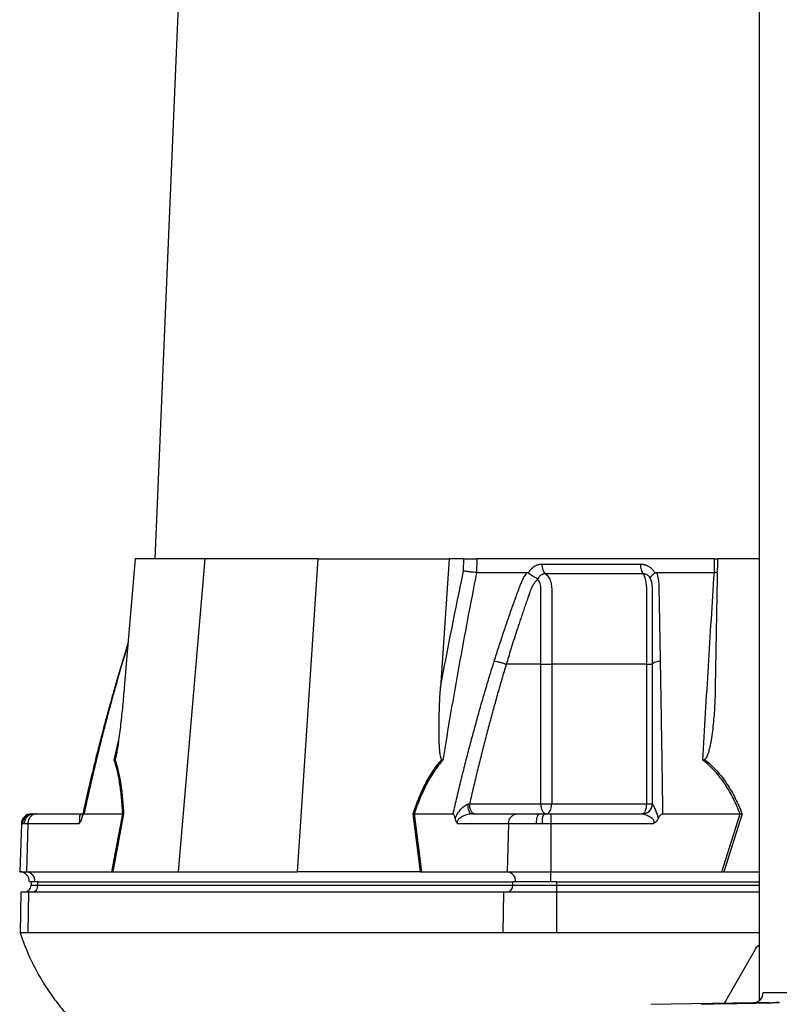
# Model space of a CAD drawing. Header units: millimetres. Extents: x 2377 to 3568, y 1016 to 5019.
# Tile 8 of 15: x 2377 to 2824, y 1859 to 2438. Entities that reach past the tile are written whole.
import ezdxf

# ---------------------------------------------------------------- set-up
doc = ezdxf.new("R2010")
doc.units = ezdxf.units.MM
doc.header["$LTSCALE"] = 2

msp = doc.modelspace()

# ---------------------------------------------------------------- linework, layer by layer
at = {"color": 7, "linetype": 'Continuous', "lineweight": 25}
for p, q in [((2528.3, 3827.47), (2456.45, 2120.71)), ((2812.16, 2951.42), (2812.16, 1860.88)), ((2444.8, 2120.71), (2438.42, 2045.12)), ((2485.77, 2120.71), (2444.8, 2120.71)), ((2485.77, 2120.71), (2470.22, 1936.71)), ((2552.45, 2120.71), (2485.77, 2120.71)), ((2552.45, 2120.71), (2540.12, 1936.71)), ((2552.45, 2120.71), (2629.65, 2120.71)), ((2629.65, 2120.71), (2624.58, 2045.12)), ((2638.36, 2120.71), (2629.65, 2120.71)), ((2638.18, 2113.61), (2638.36, 2120.71)), ((2645.99, 2120.71), (2645.79, 2112.71)), ((2785.85, 2120.71), (2645.99, 2120.71)), ((2785.79, 2112.71), (2785.85, 2120.71)), ((2785.85, 2120.71), (2787.27, 2120.71)), ((2787.62, 2120.71), (2786.3, 2045.12)), ((2812.16, 2120.71), (2787.62, 2120.71)), ((2676.27, 2112.44), (2676.42, 2112.71)), ((2750.6, 2112.71), (2750.75, 2112.44)), ((2787.48, 2112.82), (2785.79, 2112.71)), ((2440.6, 2070.98), (2437.31, 2060.42)), ((2683.69, 2058.71), (2663.25, 2058.71)), ((2683.69, 1976.71), (2683.69, 2058.71)), ((2690.01, 2058.71), (2690.01, 1976.71)), ((2745.94, 1976.71), (2745.94, 2058.71)), ((2641.66, 1976.71), (2683.69, 1976.71)), ((2683.69, 1976.71), (2690.01, 1976.71)), ((2690.01, 1976.71), (2745.94, 1976.71)), ((2745.94, 1976.71), (2749.28, 1976.71)), ((2383.85, 1970.71), (2384.38, 1970.71)), ((2384.38, 1970.71), (2385.19, 1970.71)), ((2385.19, 1970.71), (2386.91, 1970.71)), ((2386.91, 1970.71), (2413.84, 1970.71)), ((2414.75, 1970.71), (2437.53, 1970.71)), ((2431.17, 1936.71), (2437.55, 1970.71)), ((2438.04, 1970.76), (2431.66, 1936.71)), ((2612.79, 1936.71), (2608.47, 1970.76)), ((2609.13, 1970.71), (2613.45, 1936.71)), ((2609.15, 1970.71), (2631.93, 1970.71)), ((2642.87, 1970.71), (2669.81, 1970.71)), ((2669.81, 1970.71), (2682.64, 1970.71)), ((2682.64, 1970.71), (2685.48, 1970.71)), ((2685.48, 1970.71), (2689.56, 1970.71)), ((2689.56, 1970.71), (2689.56, 1964.92)), ((2689.56, 1970.71), (2743.43, 1970.71)), ((2755.28, 1970.71), (2800.85, 1970.71)), ((2790.18, 1936.71), (2800.87, 1970.71)), ((2802.03, 1970.76), (2791.33, 1936.71)), ((2377.85, 1964.92), (2376.87, 1936.71)), ((2379.54, 1964.92), (2378.52, 1964.92)), ((2381.71, 1964.92), (2379.54, 1964.92)), ((2381.71, 1964.92), (2380.86, 1936.71)), ((2411.78, 1964.92), (2381.71, 1964.92)), ((2664.62, 1964.92), (2634.55, 1964.92)), ((2664.62, 1964.92), (2663.76, 1936.71)), ((2680.82, 1964.92), (2664.62, 1964.92)), ((2684.41, 1964.92), (2680.82, 1964.92)), ((2689.56, 1964.92), (2684.41, 1964.92)), ((2749.69, 1964.92), (2689.56, 1964.92)), ((2689.56, 1964.92), (2689.56, 1936.71)), ((2376.87, 1936.71), (2380.86, 1936.71)), ((2380.86, 1936.71), (2431.17, 1936.71)), ((2431.87, 1936.71), (2470.22, 1936.71)), ((2470.22, 1936.71), (2540.12, 1936.71)), ((2612.39, 1936.71), (2540.12, 1936.71)), ((2613.45, 1936.71), (2663.76, 1936.71)), ((2663.76, 1936.71), (2689.56, 1936.71)), ((2689.56, 1930.71), (2689.56, 1936.71)), ((2689.56, 1936.71), (2790.18, 1936.71)), ((2791.94, 1936.71), (2812.16, 1936.71)), ((2385.88, 1930.71), (2382.66, 1930.71)), ((2383.59, 1930.71), (2383.59, 1928.71)), ((2387.61, 1930.71), (2385.88, 1930.71)), ((2387.61, 1930.71), (2667.05, 1930.71)), ((2387.61, 1928.71), (2387.61, 1930.71)), ((2667.05, 1928.71), (2667.05, 1930.71)), ((2668.78, 1930.71), (2667.05, 1930.71)), ((2689.56, 1930.71), (2668.78, 1930.71)), ((2693.03, 1930.71), (2689.56, 1930.71)), ((2693.03, 1928.71), (2693.03, 1930.71)), ((2377.48, 1924.71), (2377.06, 1900.69)), ((2382.32, 1924.71), (2377.48, 1924.71)), ((2381.96, 1900.71), (2382.32, 1924.71)), ((2661.76, 1924.71), (2382.32, 1924.71)), ((2387.61, 1928.71), (2667.05, 1928.71)), ((2661.4, 1900.71), (2661.76, 1924.71)), ((2693.03, 1924.71), (2661.76, 1924.71)), ((2667.05, 1928.71), (2693.03, 1928.71)), ((2693.03, 1924.71), (2693.03, 1928.71)), ((2693.03, 1900.71), (2693.03, 1924.71)), ((2812.16, 1924.71), (2693.03, 1924.71)), ((2661.4, 1900.71), (2381.96, 1900.71)), ((2812.16, 1900.71), (2693.03, 1900.71)), ((2791.66, 1859.31), (2809.87, 1891.18)), ((2814.46, 1865.71), (2814.46, 1865.61)), ((2814.46, 1865.71), (3130.46, 1865.71)), ((2808.57, 1859.61), (2748.36, 1858.56))]:
    msp.add_line(p, q, dxfattribs=at)
at = {"color": 8, "linetype": 'Continuous', "lineweight": 25}
for p, q in [((2440.52, 2070.05), (2437.58, 2060.63)), ((2437.35, 2060.41), (2437.58, 2060.63)), ((2432.46, 2002.23), (2435.17, 2014.46)), ((2378.52, 1964.92), (2377.85, 1964.92)), ((2693.03, 1930.71), (2812.16, 1930.71)), ((2383.59, 1928.71), (2387.61, 1928.71)), ((2693.03, 1928.71), (2812.16, 1928.71)), ((2814.46, 1865.61), (3130.46, 1865.61)), ((2818.27, 1859.61), (2808.57, 1859.61))]:
    msp.add_line(p, q, dxfattribs=at)
at = {"color": 7, "linetype": 'Continuous', "lineweight": 25, "flags": 128}
for points in [[(2642.87, 1970.71), (2642.46, 1970.82), (2642.07, 1971.14), (2641.7, 1971.67), (2641.38, 1972.38), (2641.11, 1973.25), (2640.9, 1974.25), (2640.77, 1975.33), (2640.71, 1976.47)], [(2686.69, 1970.71), (2686.1, 1970.83), (2685.54, 1971.17), (2685.02, 1971.72), (2684.56, 1972.47), (2684.19, 1973.38), (2683.91, 1974.41), (2683.74, 1975.54), (2683.69, 1976.71)], [(2686.69, 1970.71), (2687.33, 1970.83), (2687.96, 1971.17), (2688.53, 1971.72), (2689.04, 1972.47), (2689.45, 1973.38), (2689.76, 1974.41), (2689.95, 1975.54), (2690.01, 1976.71)], [(2743.28, 1970.71), (2743.8, 1970.83), (2744.3, 1971.17), (2744.76, 1971.72), (2745.16, 1972.47), (2745.49, 1973.38), (2745.74, 1974.41), (2745.89, 1975.54), (2745.94, 1976.71)], [(2682.64, 1970.71), (2682.29, 1970.6), (2681.95, 1970.27), (2681.64, 1969.74), (2681.37, 1969.03), (2681.14, 1968.15), (2680.97, 1967.15), (2680.86, 1966.06), (2680.82, 1964.92)]]:
    msp.add_lwpolyline(points, dxfattribs=at)
at = {"color": 7, "linetype": 'Continuous', "lineweight": 25}
for centre, radius, start, end in [((2743.4, 1976.67), 5.96, 270.32761, 358.02906), ((2383.85, 1964.71), 6, 90, 178), ((2384.44, 1964.78), 5.93, 90.64437, 178.69044), ((2385.36, 1964.89), 5.82, 91.70062, 179.75597), ((2693.22, 1966.28), 8.92, 150.22831, 188.78981), ((2376.66, 1930.71), 6, 0, 88), ((2380.21, 1931.07), 5.68, 356.3893, 83.42293), ((2663.11, 1931.07), 5.68, 356.3893, 83.42293), ((2379.59, 1928.71), 4, 270, 0), ((2383.85, 1928.46), 3.76, 274.40195, 3.81126), ((2663.29, 1928.46), 3.76, 274.40195, 3.81126), ((2808.46, 1865.61), 6, 271, 0)]:
    msp.add_arc(centre, radius, start, end, dxfattribs=at)
for centre, major_axis, ratio, start_param, end_param in [((2430.34, 1930.71), (11.84, 1.04), 0.499165, 1.397246, 1.415452), ((2613.92, 1930.71), (22.2, -0.45), 0.269565, 1.627237, 1.645443), ((2788.87, 1930.71), (34.03, 0.56), 0.175535, 1.477584, 1.49579)]:
    msp.add_ellipse(centre, major_axis=major_axis, ratio=ratio, start_param=start_param, end_param=end_param, dxfattribs=at)
for points, knots in [([(2638.36, 2120.71), (2638.89, 2120.71), (2639.49, 2120.71), (2640.79, 2120.71), (2641.47, 2120.71), (2642.51, 2120.71), (2642.86, 2120.71), (2643.53, 2120.71), (2643.87, 2120.71), (2644.85, 2120.71), (2645.45, 2120.71), (2645.99, 2120.71)], [0, 0, 0, 0, 0.25, 0.25, 0.5, 0.5, 0.625, 0.625, 0.75, 0.75, 1, 1, 1, 1]), ([(2676.42, 2112.71), (2676.5, 2112.84), (2676.65, 2113.11), (2676.9, 2113.5), (2677.16, 2113.86), (2677.44, 2114.22), (2677.72, 2114.56), (2678.02, 2114.88), (2678.32, 2115.18), (2678.64, 2115.47), (2678.97, 2115.75), (2679.31, 2116), (2679.67, 2116.25), (2680.03, 2116.47), (2680.52, 2116.75), (2681.14, 2117.04), (2681.9, 2117.32), (2682.68, 2117.51), (2683.47, 2117.63), (2684, 2117.65), (2684.27, 2117.65)], [0, 0, 0, 0, 0.0442489, 0.088103, 0.1316437, 0.1749545, 0.21812, 0.2612256, 0.3043574, 0.347601, 0.3910414, 0.4347626, 0.4788469, 0.5233746, 0.5684236, 0.6548026, 0.7405374, 0.8262412, 0.9125282, 1, 1, 1, 1]), ([(2684.27, 2117.65), (2684.26, 2117.09), (2684.29, 2116.5), (2684.46, 2115.33), (2684.6, 2114.75), (2684.97, 2113.71), (2685.2, 2113.24), (2685.71, 2112.46), (2686, 2112.15), (2686.28, 2111.93)], [0, 0, 0, 0, 0.25, 0.25, 0.5, 0.5, 0.75, 0.75, 1, 1, 1, 1]), ([(2742.23, 2117.65), (2742.22, 2117.09), (2742.25, 2116.5), (2742.39, 2115.33), (2742.5, 2114.75), (2742.79, 2113.71), (2742.97, 2113.24), (2743.38, 2112.46), (2743.61, 2112.15), (2743.84, 2111.93)], [0, 0, 0, 0, 0.25, 0.25, 0.5, 0.5, 0.75, 0.75, 1, 1, 1, 1]), ([(2742.23, 2117.65), (2742.38, 2117.65), (2742.67, 2117.65), (2743.1, 2117.62), (2743.52, 2117.57), (2743.95, 2117.5), (2744.36, 2117.41), (2744.77, 2117.31), (2745.18, 2117.18), (2745.59, 2117.03), (2745.99, 2116.87), (2746.5, 2116.63), (2747.11, 2116.29), (2747.81, 2115.83), (2748.46, 2115.32), (2749.07, 2114.75), (2749.63, 2114.12), (2750.14, 2113.45), (2750.45, 2112.96), (2750.6, 2112.71)], [0, 0, 0, 0, 0.043919, 0.087472, 0.13073, 0.173768, 0.216664, 0.259492, 0.30233, 0.345255, 0.388344, 0.431671, 0.51489, 0.596546, 0.677156, 0.757259, 0.837405, 0.91814, 1, 1, 1, 1]), ([(2645.82, 2112.71), (2642.17, 2094.41), (2638.69, 2076.05), (2632.07, 2039.22), (2628.91, 2020.75), (2625.89, 2002.23)], [0, 0, 0, 0, 0.5, 0.5, 1, 1, 1, 1]), ([(2645.79, 2112.71), (2645.25, 2112.73), (2644.64, 2112.77), (2643.33, 2112.88), (2642.65, 2112.94), (2641.61, 2113.07), (2641.27, 2113.11), (2640.6, 2113.2), (2640.26, 2113.25), (2639.62, 2113.35), (2639.31, 2113.4), (2638.72, 2113.51), (2638.44, 2113.56), (2638.18, 2113.61)], [0, 0, 0, 0, 0.25, 0.25, 0.5, 0.5, 0.625, 0.625, 0.75, 0.75, 0.875, 0.875, 1, 1, 1, 1]), ([(2656.2, 2060.63), (2656.64, 2062.01), (2657.5, 2064.75), (2658.83, 2068.85), (2660.16, 2072.93), (2661.5, 2076.97), (2663.27, 2082.21), (2665.48, 2088.61), (2667.72, 2094.92), (2669.54, 2099.94), (2670.64, 2102.92), (2671.43, 2105.04), (2671.91, 2106.25), (2672.34, 2107.27), (2672.81, 2108.29), (2673.35, 2109.34), (2673.99, 2110.48), (2674.68, 2111.61), (2675.17, 2112.34), (2675.42, 2112.71)], [0, 0, 0, 0, 0.0777766, 0.1551997, 0.2322716, 0.3089948, 0.3853718, 0.5305262, 0.6744738, 0.7474235, 0.8196146, 0.8463831, 0.8697605, 0.889755, 0.9063828, 0.929523, 0.9527995, 0.9762724, 1, 1, 1, 1]), ([(2681.55, 2108.66), (2681.42, 2108.52), (2681.16, 2108.24), (2680.79, 2107.8), (2680.44, 2107.37), (2680.11, 2106.93), (2679.79, 2106.49), (2679.49, 2106.05), (2679.21, 2105.61), (2678.94, 2105.18), (2678.69, 2104.75), (2678.46, 2104.33), (2678.25, 2103.91), (2678.05, 2103.5), (2677.84, 2103.01), (2677.6, 2102.43), (2677.34, 2101.76), (2677.09, 2101.09), (2676.86, 2100.42), (2676.69, 2099.87), (2676.53, 2099.38), (2676.37, 2098.92), (2676.15, 2098.3), (2675.87, 2097.53), (2675.29, 2095.86), (2674.43, 2093.37), (2673.33, 2090.17), (2672.29, 2087.09), (2670.96, 2083.11), (2669.39, 2078.34), (2667.62, 2072.86), (2666.02, 2067.79), (2664.58, 2063.11), (2663.68, 2060.13), (2663.25, 2058.71)], [0, 0, 0, 0, 0.010662, 0.021198, 0.031594, 0.041839, 0.051919, 0.061821, 0.071533, 0.08104, 0.09033, 0.099392, 0.108213, 0.116783, 0.125091, 0.138719, 0.152205, 0.165558, 0.178786, 0.1919, 0.198167, 0.207477, 0.219813, 0.235151, 0.25346, 0.319418, 0.382864, 0.443812, 0.502275, 0.618272, 0.726011, 0.825493, 0.916782, 1, 1, 1, 1]), ([(2675.42, 2112.71), (2675.49, 2112.71), (2675.61, 2112.71), (2675.79, 2112.67), (2675.96, 2112.62), (2676.12, 2112.54), (2676.22, 2112.47), (2676.27, 2112.44)], [0, 0, 0, 0, 0.212576, 0.416535, 0.614103, 0.807726, 1, 1, 1, 1]), ([(2676.27, 2112.44), (2676.35, 2112.38), (2676.51, 2112.27), (2676.75, 2112.09), (2677, 2111.92), (2677.24, 2111.74), (2677.49, 2111.58), (2677.73, 2111.41), (2677.97, 2111.26), (2678.21, 2111.1), (2678.57, 2110.87), (2679.05, 2110.58), (2679.63, 2110.24), (2680.14, 2109.95), (2680.59, 2109.71), (2680.96, 2109.51), (2681.26, 2109.33), (2681.49, 2109.18), (2681.67, 2109.05), (2681.75, 2108.95), (2681.78, 2108.91)], [0, 0, 0, 0, 0.048652, 0.096489, 0.14339, 0.189242, 0.233941, 0.277392, 0.319512, 0.360225, 0.399465, 0.506174, 0.603082, 0.689684, 0.765815, 0.831582, 0.887296, 0.933441, 0.970686, 1, 1, 1, 1]), ([(2686.28, 2111.93), (2686.19, 2111.93), (2685.99, 2111.93), (2685.7, 2111.91), (2685.41, 2111.87), (2685.13, 2111.81), (2684.85, 2111.73), (2684.57, 2111.64), (2684.3, 2111.52), (2683.89, 2111.31), (2683.4, 2110.98), (2682.87, 2110.5), (2682.47, 2110.03), (2682.17, 2109.6), (2681.96, 2109.23), (2681.86, 2108.99), (2681.82, 2108.89)], [0, 0, 0, 0, 0.053313, 0.106595, 0.159871, 0.213166, 0.266505, 0.319913, 0.373415, 0.427036, 0.56447, 0.685213, 0.789238, 0.876442, 0.946711, 1, 1, 1, 1]), ([(2743.84, 2111.93), (2741.53, 2111.93), (2736.62, 2111.93), (2729.55, 2111.93), (2722.13, 2111.93), (2717.13, 2111.93), (2711.93, 2111.93), (2706.98, 2111.93), (2699.77, 2111.93), (2693.04, 2111.93), (2688.43, 2111.93), (2686.28, 2111.93)], [0.7589111, 0.7589111, 0.7589111, 0.7589111, 0.7820302, 0.8131687, 0.8443073, 0.8754458, 0.8754458, 0.9065844, 0.9377229, 0.9688615, 0.9919807, 0.9919807, 0.9919807, 0.9919807]), ([(2686.28, 2111.93), (2686.63, 2111.71), (2686.96, 2111.43), (2687.58, 2110.8), (2687.86, 2110.44), (2688.39, 2109.65), (2688.63, 2109.21), (2689.06, 2108.29), (2689.24, 2107.8), (2689.55, 2106.76), (2689.68, 2106.22), (2689.87, 2105.11), (2689.94, 2104.55), (2689.99, 2103.69), (2690, 2103.4), (2690, 2102.82), (2690, 2102.53), (2690, 2101.66), (2690, 2096.43), (2690, 2091.21), (2690, 2077.28), (2690.01, 2068), (2690.01, 2058.71)], [0, 0, 0, 0, 0.03125, 0.03125, 0.0625, 0.0625, 0.09375, 0.09375, 0.125, 0.125, 0.15625, 0.15625, 0.1875, 0.1875, 0.203125, 0.203125, 0.21875, 0.21875, 0.25, 0.5, 0.5, 1, 1, 1, 1]), ([(2748.27, 2108.9), (2748.24, 2108.97), (2748.17, 2109.13), (2748.04, 2109.39), (2747.86, 2109.69), (2747.64, 2110.02), (2747.36, 2110.37), (2747.01, 2110.73), (2746.59, 2111.08), (2746.1, 2111.39), (2745.56, 2111.65), (2745, 2111.82), (2744.42, 2111.93), (2744.03, 2111.93), (2743.84, 2111.93)], [0, 0, 0, 0, 0.038504, 0.086514, 0.144034, 0.211029, 0.287449, 0.37325, 0.468405, 0.572922, 0.680036, 0.786786, 0.893373, 1, 1, 1, 1]), ([(2745.94, 2058.71), (2745.94, 2068), (2745.94, 2077.28), (2745.94, 2091.21), (2745.94, 2096.43), (2745.94, 2101.66), (2745.94, 2102.53), (2745.94, 2102.82), (2745.94, 2103.4), (2745.93, 2103.69), (2745.9, 2104.55), (2745.86, 2105.11), (2745.74, 2106.22), (2745.66, 2106.76), (2745.47, 2107.8), (2745.36, 2108.29), (2745.11, 2109.21), (2744.97, 2109.65), (2744.67, 2110.44), (2744.52, 2110.8), (2744.19, 2111.43), (2744.01, 2111.71), (2743.84, 2111.93)], [0, 0, 0, 0, 0.5, 0.5, 0.75, 0.78125, 0.78125, 0.796875, 0.796875, 0.8125, 0.8125, 0.84375, 0.84375, 0.875, 0.875, 0.90625, 0.90625, 0.9375, 0.9375, 0.96875, 0.96875, 1, 1, 1, 1]), ([(2748.28, 2108.91), (2748.27, 2108.94), (2748.24, 2108.99), (2748.22, 2109.07), (2748.2, 2109.15), (2748.18, 2109.25), (2748.17, 2109.34), (2748.17, 2109.45), (2748.18, 2109.57), (2748.2, 2109.7), (2748.24, 2109.85), (2748.31, 2110.01), (2748.4, 2110.19), (2748.53, 2110.39), (2748.69, 2110.61), (2748.89, 2110.86), (2749.14, 2111.14), (2749.46, 2111.45), (2749.83, 2111.77), (2750.26, 2112.11), (2750.59, 2112.33), (2750.75, 2112.44)], [0, 0, 0, 0, 0.017248, 0.037456, 0.060913, 0.087838, 0.118407, 0.152763, 0.191026, 0.233291, 0.279627, 0.330072, 0.384627, 0.443251, 0.505852, 0.572276, 0.648655, 0.730209, 0.816408, 0.906598, 1, 1, 1, 1]), ([(2749.28, 2058.71), (2749.28, 2061.15), (2749.27, 2066.43), (2749.27, 2074.89), (2749.27, 2081.87), (2749.27, 2087.07), (2749.27, 2090.15), (2749.27, 2093.36), (2749.27, 2095.89), (2749.27, 2097.71), (2749.27, 2098.78), (2749.27, 2099.85), (2749.27, 2100.92), (2749.27, 2101.99), (2749.27, 2102.85), (2749.26, 2103.51), (2749.25, 2103.96), (2749.22, 2104.43), (2749.18, 2104.92), (2749.12, 2105.43), (2749.05, 2105.95), (2748.95, 2106.48), (2748.84, 2107.02), (2748.71, 2107.57), (2748.55, 2108.12), (2748.43, 2108.48), (2748.36, 2108.66)], [0, 0, 0, 0, 0.143085, 0.308796, 0.497427, 0.555835, 0.616742, 0.680167, 0.746121, 0.767405, 0.788723, 0.810074, 0.831456, 0.852865, 0.874301, 0.883002, 0.892336, 0.902282, 0.912815, 0.923904, 0.935514, 0.947608, 0.960145, 0.973084, 0.986383, 1, 1, 1, 1]), ([(2750.75, 2112.44), (2750.8, 2112.47), (2750.89, 2112.53), (2751.04, 2112.59), (2751.19, 2112.65), (2751.36, 2112.68), (2751.52, 2112.71), (2751.64, 2112.71), (2751.7, 2112.71)], [0, 0, 0, 0, 0.160202, 0.321039, 0.484027, 0.650625, 0.822199, 1, 1, 1, 1]), ([(2751.7, 2112.71), (2751.77, 2112.5), (2751.91, 2112.09), (2752.11, 2111.46), (2752.28, 2110.82), (2752.44, 2110.19), (2752.58, 2109.55), (2752.7, 2108.9), (2752.8, 2108.25), (2752.88, 2107.6), (2752.96, 2106.76), (2753.02, 2105.59), (2753.07, 2103.88), (2753.1, 2101.76), (2753.15, 2099.35), (2753.22, 2095.31), (2753.32, 2089.67), (2753.45, 2082.47), (2753.58, 2075.24), (2753.71, 2067.97), (2753.8, 2063.08), (2753.85, 2060.63)], [0, 0, 0, 0, 0.0134228, 0.0267382, 0.0399565, 0.0530881, 0.0661437, 0.0791341, 0.0920702, 0.1049632, 0.1178244, 0.141662, 0.1728313, 0.2170572, 0.2634912, 0.3121266, 0.4491557, 0.58733, 0.7237611, 0.8613131, 1, 1, 1, 1]), ([(2779.03, 2002.23), (2780.05, 2020.75), (2781.12, 2039.22), (2783.36, 2076.05), (2784.53, 2094.41), (2785.75, 2112.71)], [0, 0, 0, 0, 0.5, 0.5, 1, 1, 1, 1]), ([(2683.69, 2058.71), (2683.69, 2067.17), (2683.68, 2075.63), (2683.68, 2088.31), (2683.68, 2093.6), (2683.68, 2099.42), (2683.68, 2101.27), (2683.68, 2102.06), (2683.68, 2102.59), (2683.68, 2102.85), (2683.68, 2103.65), (2683.64, 2104.17), (2683.49, 2105.19), (2683.38, 2105.69), (2683.09, 2106.64), (2682.91, 2107.09), (2682.57, 2107.69), (2682.44, 2107.88), (2682.16, 2108.22), (2682, 2108.38), (2681.82, 2108.5)], [0, 0, 0, 0, 0.5, 0.5, 0.75, 0.8125, 0.84375, 0.859375, 0.859375, 0.875, 0.875, 0.90625, 0.90625, 0.9375, 0.9375, 0.96875, 0.96875, 0.984375, 0.984375, 1, 1, 1, 1]), ([(2437.31, 2060.42), (2436.28, 2056.96), (2434.4, 2050.69), (2431.98, 2042.24), (2430.17, 2035.76), (2428.9, 2031.15), (2427.88, 2027.39), (2426.68, 2022.88), (2424.95, 2016.33), (2422.64, 2007.32), (2419.85, 1996.03), (2416.73, 1982.94), (2414.63, 1973.6), (2413.54, 1968.79)], [0, 0, 0, 0, 0.114972, 0.208015, 0.279155, 0.328402, 0.359854, 0.402611, 0.476353, 0.574573, 0.69727, 0.844439, 1, 1, 1, 1]), ([(2437.58, 2060.63), (2437.19, 2059.29), (2436.39, 2056.61), (2435.21, 2052.56), (2434.05, 2048.49), (2432.89, 2044.39), (2431.75, 2040.26), (2430.61, 2036.11), (2429.49, 2031.93), (2428.37, 2027.73), (2427.27, 2023.5), (2426.17, 2019.25), (2425.08, 2014.96), (2424.01, 2010.66), (2422.94, 2006.32), (2421.88, 2001.96), (2420.84, 1997.57), (2419.8, 1993.16), (2418.77, 1988.72), (2417.75, 1984.26), (2416.74, 1979.76), (2415.73, 1975.25), (2415.08, 1972.22), (2414.75, 1970.71)], [0, 0, 0, 0, 0.045336, 0.090894, 0.136674, 0.182678, 0.228907, 0.275362, 0.322044, 0.368954, 0.416093, 0.463462, 0.511063, 0.558896, 0.606962, 0.655262, 0.703798, 0.752569, 0.801578, 0.850824, 0.900309, 0.950034, 1, 1, 1, 1]), ([(2631.93, 1970.71), (2632.32, 1972.38), (2633.1, 1975.72), (2634.28, 1980.71), (2635.47, 1985.67), (2636.67, 1990.59), (2637.89, 1995.49), (2639.12, 2000.35), (2640.36, 2005.17), (2641.61, 2009.97), (2642.87, 2014.74), (2644.15, 2019.47), (2645.44, 2024.17), (2646.74, 2028.84), (2648.05, 2033.47), (2649.38, 2038.08), (2650.72, 2042.65), (2652.07, 2047.19), (2653.43, 2051.7), (2654.8, 2056.18), (2655.74, 2059.15), (2656.2, 2060.63)], [0, 0, 0, 0, 0.055211, 0.110128, 0.164753, 0.219086, 0.273129, 0.326884, 0.38035, 0.43353, 0.486425, 0.539036, 0.591365, 0.643413, 0.695181, 0.746671, 0.797884, 0.848822, 0.899487, 0.949879, 1, 1, 1, 1]), ([(2663.25, 2058.71), (2662.82, 2057.29), (2661.96, 2054.44), (2660.7, 2050.14), (2659.44, 2045.81), (2658.18, 2041.44), (2656.94, 2037.04), (2655.71, 2032.6), (2654.49, 2028.13), (2653.28, 2023.63), (2652.07, 2019.09), (2650.88, 2014.52), (2649.69, 2009.91), (2648.52, 2005.27), (2647.35, 2000.59), (2646.19, 1995.88), (2645.05, 1991.14), (2643.91, 1986.36), (2642.78, 1981.55), (2642.04, 1978.33), (2641.66, 1976.71)], [0, 0, 0, 0, 0.052635, 0.105608, 0.158921, 0.212573, 0.266566, 0.320902, 0.37558, 0.430604, 0.485973, 0.541688, 0.597751, 0.654162, 0.710923, 0.768034, 0.825496, 0.883311, 0.941478, 1, 1, 1, 1]), ([(2656.2, 2060.63), (2656.62, 2060.58), (2657.13, 2060.5), (2658.28, 2060.26), (2658.93, 2060.11), (2660.24, 2059.75), (2660.91, 2059.55), (2662.16, 2059.13), (2662.74, 2058.91), (2663.25, 2058.71)], [0, 0, 0, 0, 0.25, 0.25, 0.5, 0.5, 0.75, 0.75, 1, 1, 1, 1]), ([(2683.69, 2058.71), (2684.65, 2058.71), (2685.77, 2058.71), (2687.99, 2058.71), (2689.08, 2058.71), (2690.01, 2058.71)], [0, 0, 0, 0, 0.5, 0.5, 1, 1, 1, 1]), ([(2745.94, 2058.71), (2746.94, 2058.71), (2747.79, 2058.71), (2748.96, 2058.71), (2749.28, 2058.71), (2749.28, 2058.71)], [0, 0, 0, 0, 0.5, 0.5, 1, 1, 1, 1]), ([(2749.28, 2058.71), (2749.28, 2058.91), (2749.37, 2059.13), (2749.8, 2059.55), (2750.13, 2059.75), (2750.98, 2060.11), (2751.5, 2060.26), (2752.64, 2060.5), (2753.25, 2060.58), (2753.85, 2060.63)], [0, 0, 0, 0, 0.25, 0.25, 0.5, 0.5, 0.75, 0.75, 1, 1, 1, 1]), ([(2749.28, 1976.71), (2749.28, 1978.42), (2749.28, 1981.83), (2749.28, 1986.92), (2749.28, 1991.98), (2749.28, 1996.99), (2749.28, 2001.97), (2749.28, 2006.91), (2749.28, 2011.81), (2749.28, 2016.67), (2749.28, 2021.5), (2749.28, 2026.28), (2749.28, 2031.03), (2749.28, 2035.74), (2749.28, 2040.41), (2749.28, 2045.04), (2749.28, 2049.63), (2749.28, 2054.19), (2749.28, 2057.21), (2749.28, 2058.71)], [0, 0, 0, 0, 0.061953, 0.123509, 0.18467, 0.245435, 0.305808, 0.365787, 0.425376, 0.484574, 0.543383, 0.601804, 0.659839, 0.717488, 0.774754, 0.831636, 0.888137, 0.944258, 1, 1, 1, 1]), ([(2753.85, 2060.63), (2753.87, 2059.29), (2753.92, 2056.61), (2753.99, 2052.56), (2754.06, 2048.49), (2754.13, 2044.39), (2754.2, 2040.26), (2754.27, 2036.11), (2754.34, 2031.93), (2754.4, 2027.73), (2754.47, 2023.5), (2754.54, 2019.25), (2754.61, 2014.96), (2754.68, 2010.66), (2754.75, 2006.32), (2754.82, 2001.96), (2754.88, 1997.57), (2754.95, 1993.16), (2755.02, 1988.72), (2755.08, 1984.26), (2755.15, 1979.76), (2755.21, 1975.25), (2755.26, 1972.22), (2755.28, 1970.71)], [0, 0, 0, 0, 0.0453363, 0.0908939, 0.1366742, 0.1826782, 0.2289071, 0.2753619, 0.3220437, 0.3689537, 0.4160929, 0.4634623, 0.5110629, 0.5588958, 0.6069619, 0.6552622, 0.7037976, 0.7525692, 0.8015777, 0.8508242, 0.9003095, 0.9500345, 1, 1, 1, 1]), ([(2438.42, 2045.12), (2438.11, 2041.52), (2437.78, 2037.91), (2437.08, 2030.7), (2436.7, 2027.1), (2436.08, 2021.71), (2435.87, 2019.92), (2435.42, 2016.34), (2435.19, 2014.55), (2434.81, 2011.88), (2434.68, 2010.99), (2434.41, 2009.23), (2434.27, 2008.35), (2433.96, 2006.6), (2433.8, 2005.74), (2433.52, 2004.48), (2433.42, 2004.07), (2433.26, 2003.5), (2433.2, 2003.31), (2433.07, 2002.97), (2433, 2002.81), (2432.92, 2002.7)], [0, 0, 0, 0, 0.25, 0.25, 0.5, 0.5, 0.625, 0.625, 0.75, 0.75, 0.8125, 0.8125, 0.875, 0.875, 0.9375, 0.9375, 0.96875, 0.96875, 0.984375, 0.984375, 1, 1, 1, 1]), ([(2625.35, 2002.7), (2625.22, 2002.81), (2625.12, 2002.96), (2624.95, 2003.31), (2624.89, 2003.5), (2624.7, 2004.08), (2624.61, 2004.5), (2624.37, 2005.76), (2624.26, 2006.63), (2624.08, 2008.37), (2624.01, 2009.25), (2623.9, 2011.02), (2623.86, 2011.91), (2623.75, 2014.58), (2623.71, 2016.37), (2623.68, 2019.94), (2623.69, 2021.73), (2623.75, 2027.11), (2623.85, 2030.71), (2624.15, 2037.91), (2624.34, 2041.52), (2624.58, 2045.12)], [0, 0, 0, 0, 0.015625, 0.015625, 0.03125, 0.03125, 0.0625, 0.0625, 0.125, 0.125, 0.1875, 0.1875, 0.25, 0.25, 0.375, 0.375, 0.5, 0.5, 0.75, 0.75, 1, 1, 1, 1]), ([(2786.3, 2045.12), (2786.23, 2041.52), (2786.1, 2037.91), (2785.69, 2030.7), (2785.41, 2027.1), (2784.86, 2021.71), (2784.65, 2019.92), (2784.17, 2016.34), (2783.9, 2014.55), (2783.42, 2011.88), (2783.24, 2010.99), (2782.86, 2009.23), (2782.65, 2008.35), (2782.16, 2006.6), (2781.89, 2005.74), (2781.37, 2004.48), (2781.18, 2004.07), (2780.83, 2003.5), (2780.71, 2003.31), (2780.41, 2002.97), (2780.24, 2002.81), (2780.03, 2002.7)], [0, 0, 0, 0, 0.25, 0.25, 0.5, 0.5, 0.625, 0.625, 0.75, 0.75, 0.8125, 0.8125, 0.875, 0.875, 0.9375, 0.9375, 0.96875, 0.96875, 0.984375, 0.984375, 1, 1, 1, 1]), ([(2437.53, 1970.71), (2437.37, 1973.76), (2437.16, 1976.76), (2436.75, 1981.13), (2436.6, 1982.57), (2436.26, 1985.39), (2436.07, 1986.77), (2435.45, 1990.79), (2434.97, 1993.32), (2433.84, 1998.04), (2433.19, 2000.22), (2432.46, 2002.23)], [0, 0, 0, 0, 0.25, 0.25, 0.375, 0.375, 0.5, 0.5, 0.75, 0.75, 1, 1, 1, 1]), ([(2432.92, 2002.7), (2433.28, 2001.68), (2433.62, 2000.61), (2434.27, 1998.37), (2434.58, 1997.2), (2435.43, 1993.57), (2435.92, 1990.99), (2436.54, 1986.91), (2436.73, 1985.52), (2437.07, 1982.68), (2437.23, 1981.24), (2437.65, 1976.84), (2437.87, 1973.83), (2438.04, 1970.76)], [0, 0, 0, 0, 0.125, 0.125, 0.25, 0.25, 0.5, 0.5, 0.625, 0.625, 0.75, 0.75, 1, 1, 1, 1]), ([(2608.47, 1970.76), (2609.48, 1973.83), (2610.58, 1976.84), (2612.37, 1981.24), (2612.99, 1982.68), (2614.28, 1985.52), (2614.95, 1986.91), (2617.05, 1990.99), (2618.55, 1993.57), (2620.98, 1997.2), (2621.82, 1998.37), (2623.55, 2000.61), (2624.44, 2001.68), (2625.35, 2002.7)], [0, 0, 0, 0, 0.25, 0.25, 0.375, 0.375, 0.5, 0.5, 0.75, 0.75, 0.875, 0.875, 1, 1, 1, 1]), ([(2625.89, 2002.23), (2624.06, 2000.22), (2622.35, 1998.04), (2619.16, 1993.32), (2617.67, 1990.79), (2615.59, 1986.77), (2614.92, 1985.39), (2613.63, 1982.57), (2613.01, 1981.13), (2611.24, 1976.76), (2610.15, 1973.76), (2609.15, 1970.71)], [0, 0, 0, 0, 0.25, 0.25, 0.5, 0.5, 0.625, 0.625, 0.75, 0.75, 1, 1, 1, 1]), ([(2800.85, 1970.71), (2799.68, 1973.76), (2798.39, 1976.76), (2796.2, 1981.13), (2795.43, 1982.57), (2793.8, 1985.39), (2792.95, 1986.77), (2790.25, 1990.79), (2788.28, 1993.32), (2783.95, 1998.04), (2781.59, 2000.22), (2779.03, 2002.23)], [0, 0, 0, 0, 0.25, 0.25, 0.375, 0.375, 0.5, 0.5, 0.75, 0.75, 1, 1, 1, 1]), ([(2780.03, 2002.7), (2781.31, 2001.68), (2782.54, 2000.61), (2784.92, 1998.37), (2786.06, 1997.2), (2789.34, 1993.57), (2791.33, 1990.99), (2794.05, 1986.91), (2794.91, 1985.52), (2796.55, 1982.68), (2797.33, 1981.24), (2799.53, 1976.84), (2800.85, 1973.83), (2802.03, 1970.76)], [0, 0, 0, 0, 0.125, 0.125, 0.25, 0.25, 0.5, 0.5, 0.625, 0.625, 0.75, 0.75, 1, 1, 1, 1]), ([(2633.16, 1967.89), (2633.5, 1968.82), (2633.93, 1969.72), (2634.93, 1971.42), (2635.49, 1972.22), (2636.74, 1973.74), (2637.43, 1974.46), (2638.58, 1975.39), (2638.98, 1975.68), (2639.82, 1976.16), (2640.26, 1976.35), (2640.71, 1976.47)], [0, 0, 0, 0, 0.25, 0.25, 0.5, 0.5, 0.75, 0.75, 0.875, 0.875, 1, 1, 1, 1]), ([(2644.66, 1970.71), (2644.27, 1970.71), (2643.88, 1970.87), (2643.15, 1971.47), (2642.82, 1971.91), (2642.26, 1973.02), (2642.04, 1973.69), (2641.74, 1975.14), (2641.66, 1975.92), (2641.66, 1976.71)], [0, 0, 0, 0, 0.25, 0.25, 0.5, 0.5, 0.75, 0.75, 1, 1, 1, 1]), ([(2743.28, 1970.71), (2744.06, 1970.71), (2744.85, 1970.87), (2746.3, 1971.47), (2746.96, 1971.91), (2748.07, 1973.02), (2748.52, 1973.69), (2749.12, 1975.14), (2749.28, 1975.92), (2749.28, 1976.71)], [0, 0, 0, 0, 0.25, 0.25, 0.5, 0.5, 0.75, 0.75, 1, 1, 1, 1]), ([(2749.35, 1976.47), (2749.42, 1976.35), (2749.53, 1976.16), (2749.78, 1975.68), (2749.93, 1975.4), (2750.39, 1974.47), (2750.72, 1973.75), (2751.37, 1972.23), (2751.7, 1971.42), (2752.26, 1969.72), (2752.51, 1968.82), (2752.65, 1967.89)], [0, 0, 0, 0, 0.125, 0.125, 0.25, 0.25, 0.5, 0.5, 0.75, 0.75, 1, 1, 1, 1]), ([(2386.91, 1970.71), (2386.31, 1970.71), (2385.66, 1970.59), (2384.4, 1970.03), (2383.8, 1969.59), (2382.79, 1968.47), (2382.39, 1967.78), (2381.87, 1966.36), (2381.73, 1965.61), (2381.71, 1964.92)], [0, 0, 0, 0, 0.25, 0.25, 0.5, 0.5, 0.75, 0.75, 1, 1, 1, 1]), ([(2411.78, 1964.92), (2411.86, 1965.12), (2411.95, 1965.33), (2412.11, 1965.78), (2412.18, 1966.03), (2412.28, 1966.52), (2412.31, 1966.75), (2412.33, 1967.16), (2412.33, 1967.35), (2412.31, 1967.85), (2412.29, 1968.14), (2412.26, 1968.65), (2412.25, 1968.89), (2412.27, 1969.54), (2412.35, 1969.91), (2412.68, 1970.34), (2412.83, 1970.47), (2413.13, 1970.61), (2413.25, 1970.64), (2413.52, 1970.7), (2413.67, 1970.71), (2413.84, 1970.71)], [0, 0, 0, 0, 0.0625, 0.0625, 0.125, 0.125, 0.1875, 0.1875, 0.25, 0.25, 0.375, 0.375, 0.5, 0.5, 0.75, 0.75, 0.875, 0.875, 0.9375, 0.9375, 1, 1, 1, 1]), ([(2414.75, 1970.71), (2414.57, 1970.71), (2414.41, 1970.57), (2414.12, 1970.17), (2414, 1969.91), (2413.78, 1969.37), (2413.68, 1969.09), (2413.5, 1968.5), (2413.42, 1968.2), (2413.35, 1967.89)], [0, 0, 0, 0, 0.25, 0.25, 0.5, 0.5, 0.75, 0.75, 1, 1, 1, 1]), ([(2633.16, 1967.89), (2633.05, 1968.5), (2632.91, 1969.1), (2632.64, 1969.9), (2632.53, 1970.15), (2632.34, 1970.45), (2632.27, 1970.54), (2632.12, 1970.67), (2632.04, 1970.71), (2631.95, 1970.71)], [0, 0, 0, 0, 0.5, 0.5, 0.75, 0.75, 0.875, 0.875, 1, 1, 1, 1]), ([(2642.87, 1970.71), (2642.86, 1970.71), (2642.84, 1970.71), (2642.81, 1970.71), (2642.77, 1970.71), (2642.66, 1970.71), (2642.56, 1970.7), (2642.38, 1970.69), (2642.25, 1970.68), (2641.88, 1970.64), (2641.63, 1970.61), (2640.89, 1970.47), (2640.41, 1970.34), (2639.03, 1969.91), (2638.17, 1969.54), (2636.99, 1968.89), (2636.61, 1968.66), (2635.88, 1968.14), (2635.53, 1967.85), (2635.05, 1967.35), (2634.89, 1967.16), (2634.63, 1966.75), (2634.52, 1966.52), (2634.39, 1966.03), (2634.37, 1965.78), (2634.42, 1965.33), (2634.48, 1965.11), (2634.55, 1964.92)], [0, 0, 0, 0, 0.003906, 0.003906, 0.007813, 0.015625, 0.03125, 0.03125, 0.0625, 0.0625, 0.125, 0.125, 0.25, 0.25, 0.5, 0.5, 0.625, 0.625, 0.75, 0.75, 0.8125, 0.8125, 0.875, 0.875, 0.9375, 0.9375, 1, 1, 1, 1]), ([(2664.62, 1964.92), (2664.64, 1965.61), (2664.77, 1966.36), (2665.3, 1967.78), (2665.7, 1968.47), (2666.7, 1969.59), (2667.31, 1970.03), (2668.56, 1970.59), (2669.21, 1970.71), (2669.81, 1970.71)], [0, 0, 0, 0, 0.25, 0.25, 0.5, 0.5, 0.75, 0.75, 1, 1, 1, 1]), ([(2749.69, 1964.92), (2749.85, 1965.12), (2749.99, 1965.33), (2750.2, 1965.78), (2750.26, 1966.03), (2750.23, 1966.52), (2750.14, 1966.75), (2749.9, 1967.16), (2749.75, 1967.35), (2749.25, 1967.85), (2748.88, 1968.14), (2748.12, 1968.65), (2747.73, 1968.89), (2746.57, 1969.54), (2745.79, 1969.91), (2744.74, 1970.34), (2744.4, 1970.47), (2743.97, 1970.61), (2743.84, 1970.64), (2743.61, 1970.7), (2743.51, 1970.71), (2743.43, 1970.71)], [0, 0, 0, 0, 0.0625, 0.0625, 0.125, 0.125, 0.1875, 0.1875, 0.25, 0.25, 0.375, 0.375, 0.5, 0.5, 0.75, 0.75, 0.875, 0.875, 0.9375, 0.9375, 1, 1, 1, 1]), ([(2755.28, 1970.71), (2754.93, 1970.71), (2754.61, 1970.57), (2754.06, 1970.17), (2753.83, 1969.91), (2753.42, 1969.37), (2753.25, 1969.09), (2752.92, 1968.5), (2752.78, 1968.2), (2752.65, 1967.89)], [0, 0, 0, 0, 0.25, 0.25, 0.5, 0.5, 0.75, 0.75, 1, 1, 1, 1]), ([(2413.35, 1967.89), (2413.26, 1967.56), (2413.17, 1967.25), (2412.95, 1966.66), (2412.83, 1966.38), (2412.56, 1965.88), (2412.41, 1965.66), (2412.1, 1965.26), (2411.94, 1965.08), (2411.78, 1964.92)], [0, 0, 0, 0, 0.25, 0.25, 0.5, 0.5, 0.75, 0.75, 1, 1, 1, 1]), ([(2413.66, 1969.33), (2413.59, 1969.01), (2413.48, 1968.55), (2413.38, 1968.05), (2413.35, 1967.89)], [0, 0, 0, 0, 0.6691782, 1, 1, 1, 1]), ([(2633.16, 1967.89), (2633.23, 1967.56), (2633.3, 1967.25), (2633.48, 1966.66), (2633.59, 1966.38), (2633.83, 1965.88), (2633.96, 1965.66), (2634.25, 1965.26), (2634.4, 1965.08), (2634.55, 1964.92)], [0, 0, 0, 0, 0.25, 0.25, 0.5, 0.5, 0.75, 0.75, 1, 1, 1, 1]), ([(2752.65, 1967.89), (2752.5, 1967.56), (2752.33, 1967.25), (2751.93, 1966.66), (2751.7, 1966.38), (2751.19, 1965.88), (2750.91, 1965.66), (2750.32, 1965.26), (2750, 1965.08), (2749.69, 1964.92)], [0, 0, 0, 0, 0.25, 0.25, 0.5, 0.5, 0.75, 0.75, 1, 1, 1, 1]), ([(2377.06, 1900.71), (2378.83, 1895.91), (2382.2, 1886.79), (2388.69, 1874.53), (2395.4, 1864.1), (2402.14, 1855.43), (2407.82, 1848.99), (2411.36, 1845.58), (2412.61, 1844.38)], [0, 0, 0, 0, 0.227858, 0.43344, 0.617531, 0.78059, 0.92285, 1, 1, 1, 1]), ([(2693.03, 1900.71), (2691.25, 1900.71), (2687.91, 1900.71), (2683.3, 1900.71), (2678.94, 1900.71), (2676.14, 1900.71), (2673.38, 1900.71), (2670.8, 1900.71), (2667.32, 1900.71), (2664.17, 1900.71), (2662.29, 1900.71), (2661.4, 1900.71)], [0.16072828, 0.16072828, 0.16072828, 0.16072828, 0.16221288, 0.16369747, 0.16518207, 0.16666667, 0.16666667, 0.16815126, 0.16963586, 0.17112046, 0.17260505, 0.17260505, 0.17260505, 0.17260505]), ([(2809.87, 1891.18), (2809.88, 1891.18), (2810.1, 1891.58), (2810.72, 1892.55), (2811.62, 1893.26), (2812.16, 1893.7)], [0, 0, 0, 0, 0.009029, 0.399431, 1, 1, 1, 1]), ([(2794.52, 1859.22), (2795.35, 1859.23), (2796.25, 1859.25), (2798.12, 1859.29), (2799.09, 1859.31), (2800.62, 1859.34), (2801.14, 1859.35), (2802.2, 1859.36), (2802.72, 1859.37), (2804.32, 1859.4), (2805.39, 1859.42), (2807.02, 1859.45), (2807.57, 1859.46), (2808.64, 1859.47), (2809.18, 1859.48), (2810.76, 1859.51), (2811.79, 1859.52), (2813.31, 1859.54), (2813.81, 1859.55), (2814.77, 1859.56), (2815.24, 1859.57), (2816.61, 1859.59), (2817.47, 1859.6), (2818.27, 1859.61)], [0, 0, 0, 0, 0.125, 0.125, 0.25, 0.25, 0.3125, 0.3125, 0.375, 0.375, 0.5, 0.5, 0.5625, 0.5625, 0.625, 0.625, 0.75, 0.75, 0.8125, 0.8125, 0.875, 0.875, 1, 1, 1, 1]), ([(2824.14, 1859.61), (2824.09, 1859.6), (2823.94, 1859.59), (2823.58, 1859.57), (2823.44, 1859.56), (2823.1, 1859.55), (2822.9, 1859.54), (2822.26, 1859.52), (2821.74, 1859.51), (2820.85, 1859.48), (2820.53, 1859.47), (2819.85, 1859.46), (2819.49, 1859.45), (2818.36, 1859.42), (2817.54, 1859.4), (2816.23, 1859.37), (2815.78, 1859.36), (2814.84, 1859.35), (2814.36, 1859.34), (2812.89, 1859.31), (2811.88, 1859.29), (2809.8, 1859.25), (2808.72, 1859.23), (2807.64, 1859.22)], [0, 0, 0, 0, 0.125, 0.125, 0.1875, 0.1875, 0.25, 0.25, 0.375, 0.375, 0.4375, 0.4375, 0.5, 0.5, 0.625, 0.625, 0.6875, 0.6875, 0.75, 0.75, 0.875, 0.875, 1, 1, 1, 1]), ([(2818.27, 1859.61), (2819, 1859.62), (2819.66, 1859.67), (2820.86, 1859.8), (2821.4, 1859.86), (2822.36, 1859.94), (2822.76, 1859.96), (2823.41, 1859.93), (2823.67, 1859.88), (2823.85, 1859.82)], [0, 0, 0, 0, 0.25, 0.25, 0.5, 0.5, 0.75, 0.75, 1, 1, 1, 1]), ([(2807.64, 1859.22), (2806.57, 1859.19), (2805.4, 1859.17), (2803.5, 1859.13), (2802.85, 1859.12), (2801.52, 1859.09), (2800.85, 1859.08), (2799.48, 1859.06), (2798.79, 1859.05), (2797.38, 1859.02), (2796.67, 1859.01), (2794.56, 1858.98), (2793.16, 1858.96), (2790.39, 1858.92), (2789.08, 1858.9), (2787.2, 1858.88), (2786.58, 1858.88), (2785.4, 1858.86), (2784.84, 1858.86), (2783.76, 1858.85), (2783.25, 1858.84), (2782.29, 1858.83), (2781.84, 1858.83), (2781.02, 1858.83), (2780.64, 1858.82), (2779.95, 1858.82), (2779.64, 1858.82), (2778.83, 1858.82), (2778.45, 1858.82), (2778.11, 1858.83), (2778.04, 1858.83), (2777.99, 1858.84), (2778, 1858.85), (2778.11, 1858.86), (2778.21, 1858.86), (2778.48, 1858.88), (2778.66, 1858.88), (2779.32, 1858.9), (2779.9, 1858.92), (2781.01, 1858.95), (2781.42, 1858.96), (2782.29, 1858.98), (2782.75, 1858.99), (2784.24, 1859.02), (2785.37, 1859.05), (2787.16, 1859.08), (2787.78, 1859.09), (2789.06, 1859.12), (2789.72, 1859.13), (2791.74, 1859.17), (2793.12, 1859.19), (2794.52, 1859.22)], [0, 0, 0, 0, 0.0625, 0.0625, 0.09375, 0.09375, 0.125, 0.125, 0.15625, 0.15625, 0.1875, 0.1875, 0.25, 0.25, 0.3125, 0.3125, 0.34375, 0.34375, 0.375, 0.375, 0.40625, 0.40625, 0.4375, 0.4375, 0.46875, 0.46875, 0.5, 0.5, 0.5625, 0.5625, 0.59375, 0.59375, 0.625, 0.625, 0.65625, 0.65625, 0.6875, 0.6875, 0.75, 0.75, 0.78125, 0.78125, 0.8125, 0.8125, 0.875, 0.875, 0.90625, 0.90625, 0.9375, 0.9375, 1, 1, 1, 1])]:
    msp.add_open_spline(points, degree=3, knots=knots, dxfattribs=at)
for points in [[(2684.27, 2117.65), (2702.84, 2117.65), (2722.22, 2117.65), (2742.23, 2117.65)], [(2624.58, 2045.12), (2628.83, 2068.05), (2633.35, 2090.89), (2638.18, 2113.61)], [(2645.8, 2112.71), (2650.61, 2112.71), (2660.35, 2112.71), (2670.36, 2112.71), (2675.42, 2112.71)], [(2751.7, 2112.71), (2757.29, 2112.71), (2768.56, 2112.71), (2780.01, 2112.71), (2785.77, 2112.71)], [(2745.94, 2058.71), (2726.64, 2058.71), (2707.95, 2058.71), (2690.01, 2058.71)], [(2432.92, 2002.7), (2432.79, 2002.54), (2432.64, 2002.38), (2432.46, 2002.23)], [(2625.35, 2002.7), (2625.55, 2002.54), (2625.73, 2002.38), (2625.89, 2002.23)], [(2780.03, 2002.7), (2779.7, 2002.54), (2779.37, 2002.38), (2779.03, 2002.23)], [(2640.71, 1976.47), (2641.04, 1976.55), (2641.36, 1976.63), (2641.66, 1976.71)], [(2749.28, 1976.71), (2749.28, 1976.63), (2749.3, 1976.55), (2749.35, 1976.47)], [(2437.55, 1970.71), (2437.54, 1970.71), (2437.54, 1970.71), (2437.53, 1970.71)], [(2437.55, 1970.71), (2437.74, 1970.72), (2437.9, 1970.74), (2438.04, 1970.76)], [(2609.13, 1970.71), (2608.94, 1970.72), (2608.72, 1970.74), (2608.47, 1970.76)], [(2609.15, 1970.71), (2609.14, 1970.71), (2609.14, 1970.71), (2609.13, 1970.71)], [(2800.87, 1970.71), (2800.86, 1970.71), (2800.86, 1970.71), (2800.85, 1970.71)], [(2800.87, 1970.71), (2801.26, 1970.72), (2801.65, 1970.74), (2802.03, 1970.76)], [(2431.17, 1936.71), (2431.36, 1936.71), (2431.53, 1936.71), (2431.66, 1936.71)], [(2612.79, 1936.71), (2613.04, 1936.71), (2613.26, 1936.71), (2613.45, 1936.71)], [(2790.18, 1936.71), (2790.57, 1936.71), (2790.95, 1936.71), (2791.33, 1936.71)], [(2381.96, 1900.71), (2381.07, 1900.71), (2379.62, 1900.71), (2378.15, 1900.71), (2377.27, 1900.71), (2377.06, 1900.71), (2377.06, 1900.71)]]:
    msp.add_open_spline(points, degree=3, dxfattribs=at)
at = {"color": 8, "linetype": 'Continuous', "lineweight": 25}
msp.add_open_spline([(2812.16, 1893.35), (2811.7, 1893.08), (2810.77, 1892.54), (2810.15, 1891.65), (2809.88, 1891.19), (2809.87, 1891.18)], degree=3, knots=[0, 0, 0, 0, 0.486145, 0.989503, 1, 1, 1, 1], dxfattribs=at)

doc.saveas('drawing.dxf')
